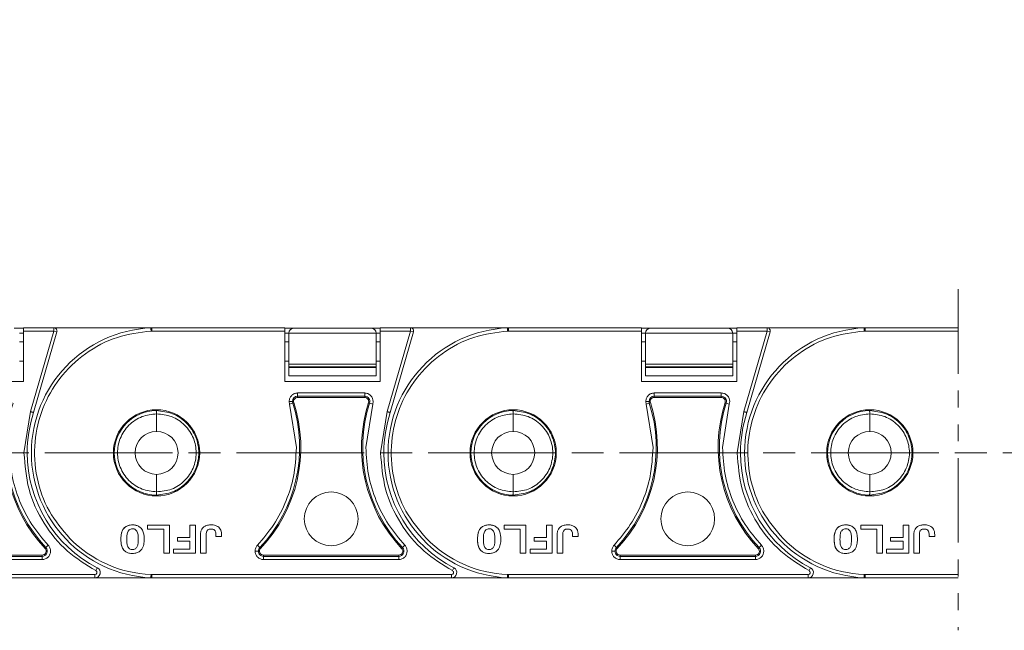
# Model space of a CAD drawing. Header units: millimetres. Extents: x 2934 to 3561, y -490 to -50.
# Tile 13 of 29: x 3228 to 3320, y -281 to -223. Entities that reach past the tile are written whole.
import ezdxf

# ---------------------------------------------------------------- set-up
doc = ezdxf.new("R2010")
doc.units = ezdxf.units.MM
for name, pattern in [('ACAD_ISO08W100', [36, 24, -3, 6, -3]), ('CENTER', [0.6, 0.375, -0.075, 0.075, -0.075]), ('PHANTOM2', [31.75, 15.875, -3.175, 3.175, -3.175, 3.175, -3.175])]:
    doc.linetypes.add(name, pattern=pattern)
doc.layers.add('中心线', color=1, linetype='CENTER', lineweight=25)
doc.styles.get("Standard").update_dxf_attribs({"font": '仿宋_GB2312.ttf', "width": 0.8})
doc.dimstyles.new('副本 ISO-25.1', dxfattribs={"dimtxt": 6, "dimasz": 5, "dimexe": 3.5, "dimexo": 0.625, "dimgap": 1.5, "dimtad": 1, "dimdsep": 46, "dimtxsty": 'Standard', "dimcen": 2.5, "dimadec": 0, "dimazin": 0, "dimtfac": 1, "dimtmove": 0, "dimatfit": 3, "dimfxl": 0, "dimarcsym": 0})

# ---------------------------------------------------------------- blocks, each defined once
blk = doc.blocks.new('*D361')
at = {"color": 0, "lineweight": -2}
for p, q in [((3266.711, -196.874), (3533.809, -196.874)), ((3530.309, -201.874), (3530.309, -270.698)), ((3493.058, -275.698), (3533.809, -275.698))]:
    blk.add_line(p, q, dxfattribs=at)
at = {"color": 0, "lineweight": 9}
for points in [[(3529.476, -201.874), (3531.142, -201.874), (3530.309, -196.874)], [(3529.476, -270.698), (3531.142, -270.698), (3530.309, -275.698)]]:
    blk.add_solid(points, dxfattribs=at)
at = {"layer": 'Defpoints', "color": 0, "lineweight": 9}
for p in [(3266.086, -196.874), (3492.433, -275.698), (3530.309, -275.698)]:
    blk.add_point(p, dxfattribs=at)
at = {"color": 0, "lineweight": 9, "insert": (3525.809, -236.286), "char_height": 6, "attachment_point": 5, "rotation": 90}
blk.add_mtext('2R+23.5', dxfattribs=at)

msp = doc.modelspace()

# ---------------------------------------------------------------- linework, layer by layer
at = {"color": 3, "linetype": 'PHANTOM2', "lineweight": 9, "ltscale": 0.5}
msp.add_line((3315.793, -248.663), (3315.793, -280.715), dxfattribs=at)
at = {"color": 7, "linetype": 'Continuous', "lineweight": 15}
for p, q in [((3227.987, -252.304), (3227.116, -252.304)), ((3230.838, -252.286), (3227.987, -252.286)), ((3227.987, -252.286), (3227.987, -252.589)), ((3230.838, -252.589), (3230.838, -252.286)), ((3240.042, -252.286), (3230.838, -252.286)), ((3239.957, -252.289), (3240.042, -252.286)), ((3252.546, -252.286), (3240.042, -252.286)), ((3240.045, -252.589), (3240.045, -252.307)), ((3252.546, -252.589), (3252.546, -252.286)), ((3253.416, -252.304), (3252.546, -252.304)), ((3260.616, -252.304), (3253.416, -252.304)), ((3261.487, -252.304), (3260.616, -252.304)), ((3264.338, -252.286), (3261.487, -252.286)), ((3261.487, -252.286), (3261.487, -252.589)), ((3264.338, -252.589), (3264.338, -252.286)), ((3273.542, -252.286), (3264.338, -252.286)), ((3273.457, -252.289), (3273.542, -252.286)), ((3286.046, -252.286), (3273.542, -252.286)), ((3273.545, -252.589), (3273.545, -252.307)), ((3286.046, -252.589), (3286.046, -252.286)), ((3286.916, -252.304), (3286.046, -252.304)), ((3294.116, -252.304), (3286.916, -252.304)), ((3294.987, -252.304), (3294.116, -252.304)), ((3297.838, -252.286), (3294.987, -252.286)), ((3294.987, -252.286), (3294.987, -252.589)), ((3297.838, -252.589), (3297.838, -252.286)), ((3307.042, -252.286), (3297.838, -252.286)), ((3306.957, -252.289), (3307.042, -252.286)), ((3315.793, -252.286), (3307.042, -252.286)), ((3307.045, -252.589), (3307.045, -252.307)), ((3227.616, -252.804), (3227.987, -252.804)), ((3227.987, -252.589), (3227.987, -257.337)), ((3230.838, -252.589), (3227.987, -252.589)), ((3228.653, -260.159), (3230.838, -252.589)), ((3228.943, -260.248), (3231.129, -252.673)), ((3231.129, -252.673), (3230.838, -252.589)), ((3240.045, -252.589), (3239.971, -252.589)), ((3252.546, -252.589), (3240.045, -252.589)), ((3252.546, -257.337), (3252.546, -252.589)), ((3252.546, -252.804), (3252.916, -252.804)), ((3252.916, -252.804), (3261.116, -252.804)), ((3252.916, -255.692), (3252.916, -252.804)), ((3261.116, -252.804), (3261.116, -255.692)), ((3261.116, -252.804), (3261.487, -252.804)), ((3261.487, -252.589), (3261.487, -257.337)), ((3264.338, -252.589), (3261.487, -252.589)), ((3262.153, -260.159), (3264.338, -252.589)), ((3262.443, -260.248), (3264.629, -252.673)), ((3264.629, -252.673), (3264.338, -252.589)), ((3273.545, -252.589), (3273.471, -252.589)), ((3286.046, -252.589), (3273.545, -252.589)), ((3286.046, -257.337), (3286.046, -252.589)), ((3286.046, -252.804), (3286.416, -252.804)), ((3286.416, -252.804), (3294.616, -252.804)), ((3286.416, -255.692), (3286.416, -252.804)), ((3294.616, -252.804), (3294.616, -255.692)), ((3294.616, -252.804), (3294.987, -252.804)), ((3294.987, -252.589), (3294.987, -257.337)), ((3297.838, -252.589), (3294.987, -252.589)), ((3295.653, -260.159), (3297.838, -252.589)), ((3295.943, -260.248), (3298.129, -252.673)), ((3298.129, -252.673), (3297.838, -252.589)), ((3307.045, -252.589), (3306.971, -252.589)), ((3315.793, -252.589), (3307.045, -252.589)), ((3227.987, -253.599), (3227.616, -253.599)), ((3252.916, -253.599), (3252.546, -253.599)), ((3261.487, -253.599), (3261.116, -253.599)), ((3286.416, -253.599), (3286.046, -253.599)), ((3294.987, -253.599), (3294.616, -253.599)), ((3227.616, -255.418), (3227.987, -255.418)), ((3252.546, -255.418), (3252.916, -255.418)), ((3261.116, -255.692), (3252.916, -255.692)), ((3252.916, -255.692), (3252.916, -255.942)), ((3252.916, -255.942), (3261.116, -255.942)), ((3252.916, -256.005), (3252.916, -255.942)), ((3261.116, -256.005), (3252.916, -256.005)), ((3252.916, -256.005), (3252.916, -256.804)), ((3261.116, -255.418), (3261.487, -255.418)), ((3261.116, -255.692), (3261.116, -255.942)), ((3261.116, -255.942), (3261.116, -256.005)), ((3261.116, -256.804), (3261.116, -256.005)), ((3286.046, -255.418), (3286.416, -255.418)), ((3294.616, -255.692), (3286.416, -255.692)), ((3286.416, -255.692), (3286.416, -255.942)), ((3286.416, -255.942), (3294.616, -255.942)), ((3286.416, -256.005), (3286.416, -255.942)), ((3294.616, -256.005), (3286.416, -256.005)), ((3286.416, -256.005), (3286.416, -256.804)), ((3294.616, -255.418), (3294.987, -255.418)), ((3294.616, -255.692), (3294.616, -255.942)), ((3294.616, -255.942), (3294.616, -256.005)), ((3294.616, -256.804), (3294.616, -256.005)), ((3252.916, -256.804), (3261.116, -256.804)), ((3286.416, -256.804), (3294.616, -256.804)), ((3227.987, -257.337), (3219.046, -257.337)), ((3261.487, -257.337), (3252.546, -257.337)), ((3294.987, -257.337), (3286.046, -257.337)), ((3253.742, -258.411), (3260.04, -258.411)), ((3253.742, -258.411), (3253.742, -258.714)), ((3253.742, -258.714), (3260.04, -258.714)), ((3253.742, -258.714), (3253.742, -258.826)), ((3253.742, -258.826), (3260.04, -258.826)), ((3260.04, -258.411), (3260.04, -258.714)), ((3260.04, -258.826), (3260.04, -258.714)), ((3287.242, -258.411), (3293.54, -258.411)), ((3287.242, -258.411), (3287.242, -258.714)), ((3287.242, -258.714), (3293.54, -258.714)), ((3287.242, -258.714), (3287.242, -258.826)), ((3287.242, -258.826), (3293.54, -258.826)), ((3293.54, -258.411), (3293.54, -258.714)), ((3293.54, -258.826), (3293.54, -258.714)), ((3252.987, -259.446), (3252.949, -259.204)), ((3253.276, -259.354), (3252.987, -259.446)), ((3253.627, -263.533), (3252.987, -259.446)), ((3253.382, -259.32), (3253.276, -259.354)), ((3260.795, -259.446), (3260.156, -263.533)), ((3260.507, -259.354), (3260.4, -259.32)), ((3260.795, -259.446), (3260.507, -259.354)), ((3260.833, -259.204), (3260.795, -259.446)), ((3286.487, -259.446), (3286.449, -259.204)), ((3286.776, -259.354), (3286.487, -259.446)), ((3287.127, -263.533), (3286.487, -259.446)), ((3286.882, -259.32), (3286.776, -259.354)), ((3294.295, -259.446), (3293.656, -263.533)), ((3294.007, -259.354), (3293.9, -259.32)), ((3294.295, -259.446), (3294.007, -259.354)), ((3294.333, -259.204), (3294.295, -259.446)), ((3228.034, -264.036), (3228.653, -260.159)), ((3240.489, -260.069), (3240.457, -260.069)), ((3240.489, -262.015), (3240.489, -260.372)), ((3261.534, -264.036), (3262.153, -260.159)), ((3273.989, -260.069), (3273.957, -260.069)), ((3273.989, -262.015), (3273.989, -260.372)), ((3295.034, -264.036), (3295.653, -260.159)), ((3307.489, -260.069), (3307.457, -260.069)), ((3307.489, -262.015), (3307.489, -260.372)), ((3240.489, -267.699), (3240.489, -266.056)), ((3273.989, -267.699), (3273.989, -266.056)), ((3307.489, -267.699), (3307.489, -266.056)), ((3240.457, -268.002), (3240.489, -268.002)), ((3273.957, -268.002), (3273.989, -268.002)), ((3307.457, -268.002), (3307.489, -268.002)), ((3239.635, -270.835), (3239.635, -271.196)), ((3241.69, -270.835), (3239.635, -270.835)), ((3241.69, -273.462), (3241.69, -270.835)), ((3244.148, -270.835), (3243.616, -270.835)), ((3243.616, -270.835), (3243.616, -271.983)), ((3244.148, -273.462), (3244.148, -270.835)), ((3273.135, -270.835), (3273.135, -271.196)), ((3275.19, -270.835), (3273.135, -270.835)), ((3275.19, -273.462), (3275.19, -270.835)), ((3277.648, -270.835), (3277.116, -270.835)), ((3277.116, -270.835), (3277.116, -271.983)), ((3277.648, -273.462), (3277.648, -270.835)), ((3306.635, -270.835), (3306.635, -271.196)), ((3308.69, -270.835), (3306.635, -270.835)), ((3308.69, -273.462), (3308.69, -270.835)), ((3311.148, -270.835), (3310.616, -270.835)), ((3310.616, -270.835), (3310.616, -271.983)), ((3311.148, -273.462), (3311.148, -270.835)), ((3239.635, -271.196), (3241.158, -271.196)), ((3241.158, -271.196), (3241.158, -273.462)), ((3246.055, -271.897), (3246.587, -271.897)), ((3273.135, -271.196), (3274.658, -271.196)), ((3274.658, -271.196), (3274.658, -273.462)), ((3279.555, -271.897), (3280.087, -271.897)), ((3306.635, -271.196), (3308.158, -271.196)), ((3308.158, -271.196), (3308.158, -273.462)), ((3313.055, -271.897), (3313.587, -271.897)), ((3230.315, -272.727), (3230.096, -272.935)), ((3242.45, -272.344), (3242.45, -271.983)), ((3243.616, -271.983), (3242.45, -271.983)), ((3243.616, -272.344), (3242.45, -272.344)), ((3243.616, -273.101), (3243.616, -272.344)), ((3249.967, -272.727), (3250.187, -272.935)), ((3263.815, -272.727), (3263.596, -272.935)), ((3275.95, -272.344), (3275.95, -271.983)), ((3277.116, -271.983), (3275.95, -271.983)), ((3277.116, -272.344), (3275.95, -272.344)), ((3277.116, -273.101), (3277.116, -272.344)), ((3283.467, -272.727), (3283.687, -272.935)), ((3297.315, -272.727), (3297.096, -272.935)), ((3310.616, -271.983), (3309.45, -271.983)), ((3309.45, -272.344), (3309.45, -271.983)), ((3310.616, -272.344), (3309.45, -272.344)), ((3310.616, -273.101), (3310.616, -272.344)), ((3229.739, -273.65), (3217.043, -273.65)), ((3229.739, -273.762), (3217.043, -273.762)), ((3229.739, -273.762), (3229.739, -273.65)), ((3229.739, -274.065), (3229.739, -273.762)), ((3230.014, -273.012), (3230.096, -272.935)), ((3241.158, -273.462), (3241.69, -273.462)), ((3242.074, -273.462), (3242.074, -273.101)), ((3242.074, -273.101), (3243.616, -273.101)), ((3242.074, -273.462), (3244.148, -273.462)), ((3244.626, -273.462), (3245.157, -273.462)), ((3250.187, -272.935), (3250.268, -273.012)), ((3250.543, -273.65), (3250.543, -273.762)), ((3263.239, -273.65), (3250.543, -273.65)), ((3250.543, -274.065), (3250.543, -273.762)), ((3263.239, -273.762), (3250.543, -273.762)), ((3263.239, -273.762), (3263.239, -273.65)), ((3263.239, -274.065), (3263.239, -273.762)), ((3263.514, -273.012), (3263.596, -272.935)), ((3274.658, -273.462), (3275.19, -273.462)), ((3275.574, -273.462), (3275.574, -273.101)), ((3275.574, -273.101), (3277.116, -273.101)), ((3275.574, -273.462), (3277.648, -273.462)), ((3278.126, -273.462), (3278.657, -273.462)), ((3283.687, -272.935), (3283.768, -273.012)), ((3284.043, -273.65), (3284.043, -273.762)), ((3296.739, -273.65), (3284.043, -273.65)), ((3284.043, -274.065), (3284.043, -273.762)), ((3296.739, -273.762), (3284.043, -273.762)), ((3296.739, -273.762), (3296.739, -273.65)), ((3296.739, -274.065), (3296.739, -273.762)), ((3297.014, -273.012), (3297.096, -272.935)), ((3308.158, -273.462), (3308.69, -273.462)), ((3309.074, -273.462), (3309.074, -273.101)), ((3309.074, -273.101), (3310.616, -273.101)), ((3309.074, -273.462), (3311.148, -273.462)), ((3311.626, -273.462), (3312.157, -273.462)), ((3229.739, -274.065), (3217.043, -274.065)), ((3263.239, -274.065), (3250.543, -274.065)), ((3296.739, -274.065), (3284.043, -274.065)), ((3234.692, -275.482), (3206.545, -275.482)), ((3234.692, -275.785), (3234.692, -275.482)), ((3234.922, -274.837), (3234.783, -275.106)), ((3240.045, -275.482), (3239.971, -275.482)), ((3240.045, -275.482), (3240.045, -275.764)), ((3268.192, -275.482), (3240.045, -275.482)), ((3268.192, -275.785), (3268.192, -275.482)), ((3268.422, -274.837), (3268.283, -275.106)), ((3273.545, -275.482), (3273.471, -275.482)), ((3273.545, -275.482), (3273.545, -275.764)), ((3301.692, -275.482), (3273.545, -275.482)), ((3301.692, -275.785), (3301.692, -275.482)), ((3301.922, -274.837), (3301.783, -275.106)), ((3307.045, -275.482), (3306.971, -275.482)), ((3307.045, -275.482), (3307.045, -275.764)), ((3315.793, -275.482), (3307.045, -275.482)), ((3206.55, -275.785), (3234.692, -275.785)), ((3234.692, -275.785), (3240.05, -275.785)), ((3240.033, -275.785), (3239.957, -275.782)), ((3240.045, -275.764), (3240.05, -275.785)), ((3240.05, -275.785), (3268.192, -275.785)), ((3268.192, -275.785), (3273.55, -275.785)), ((3273.533, -275.785), (3273.457, -275.782)), ((3273.545, -275.764), (3273.55, -275.785)), ((3273.55, -275.785), (3301.692, -275.785)), ((3301.692, -275.785), (3307.05, -275.785)), ((3307.033, -275.785), (3306.957, -275.782)), ((3307.045, -275.764), (3307.05, -275.785)), ((3307.05, -275.785), (3315.793, -275.785))]:
    msp.add_line(p, q, dxfattribs=at)
for centre, radius in [((3240.489, -264.036), 4.05), ((3273.989, -264.036), 4.05), ((3307.489, -264.036), 4.05), ((3256.891, -270.241), 2.526), ((3290.391, -270.241), 2.526)]:
    msp.add_circle(centre, radius, dxfattribs=at)
for centre, radius, start, end in [((3240.489, -264.036), 11.758, 92.59128, 267.40872), ((3230.838, -252.589), 0.303, 343.89727, 90), ((3253.416, -252.804), 0.5, 90, 180), ((3260.616, -252.804), 0.5, 0, 90), ((3273.989, -264.036), 11.758, 92.59128, 267.40872), ((3264.338, -252.589), 0.303, 343.89727, 90), ((3286.916, -252.804), 0.5, 90, 180), ((3294.116, -252.804), 0.5, 0, 90), ((3307.489, -264.036), 11.758, 92.59128, 267.40872), ((3297.838, -252.589), 0.303, 343.89727, 90), ((3253.742, -259.204), 0.49, 90, 179.99999), ((3253.742, -259.204), 0.378, 90, 197.78298), ((3260.04, -259.204), 0.49, 342.21702, 90), ((3260.04, -259.204), 0.378, 342.21702, 90), ((3287.242, -259.204), 0.49, 90, 179.99999), ((3287.242, -259.204), 0.378, 90, 197.78298), ((3293.54, -259.204), 0.49, 342.21702, 90), ((3293.54, -259.204), 0.378, 342.21702, 90), ((3240.035, -263.533), 13.794, 162.21702, 223.40902), ((3240.035, -263.533), 13.682, 162.21702, 223.40902), ((3240.247, -263.533), 13.682, 316.59098, 17.78298), ((3240.247, -263.533), 13.794, 316.59098, 17.78298), ((3253.742, -259.204), 0.49, 179.99999, 197.78298), ((3273.535, -263.533), 13.794, 162.21702, 223.40902), ((3273.535, -263.533), 13.682, 162.21702, 223.40902), ((3273.747, -263.533), 13.682, 316.59098, 17.78298), ((3273.747, -263.533), 13.794, 316.59098, 17.78298), ((3287.242, -259.204), 0.49, 179.99999, 197.78298), ((3307.035, -263.533), 13.794, 162.21702, 223.40902), ((3307.035, -263.533), 13.682, 162.21702, 223.40902), ((3240.489, -264.036), 12.152, 161.83764, 180), ((3240.489, -264.036), 3.967, 90.45642, 269.54358), ((3273.989, -264.036), 12.152, 161.83764, 180), ((3273.989, -264.036), 3.967, 90.45642, 269.54358), ((3307.489, -264.036), 12.152, 161.83764, 180), ((3307.489, -264.036), 3.967, 90.45642, 269.54358), ((3240.489, -264.036), 2.021, 90, 270), ((3240.489, -264.036), 2.021, 270, 90), ((3273.989, -264.036), 2.021, 90, 270), ((3273.989, -264.036), 2.021, 270, 90), ((3307.489, -264.036), 2.021, 90, 270), ((3307.489, -264.036), 2.021, 270, 90), ((3240.489, -264.036), 12.152, 180, 242.73396), ((3273.989, -264.036), 12.152, 180, 242.73396), ((3307.489, -264.036), 12.152, 180, 242.73396), ((3240.489, -264.036), 11.458, 224.65735, 267.40885), ((3273.989, -264.036), 11.458, 224.65735, 267.40885), ((3307.489, -264.036), 11.458, 224.65735, 267.40885), ((3229.739, -273.272), 0.49, 270, 43.40902), ((3229.739, -273.272), 0.378, 270, 43.40902), ((3250.543, -273.272), 0.49, 136.59098, 179.99995), ((3250.543, -273.272), 0.49, 179.99995, 270), ((3250.543, -273.272), 0.378, 136.59098, 270), ((3263.239, -273.272), 0.49, 270, 43.40902), ((3263.239, -273.272), 0.378, 270, 43.40902), ((3284.043, -273.272), 0.49, 136.59098, 179.99995), ((3284.043, -273.272), 0.49, 179.99995, 270), ((3284.043, -273.272), 0.378, 136.59098, 270), ((3296.739, -273.272), 0.49, 270, 43.40902), ((3296.739, -273.272), 0.378, 270, 43.40902), ((3234.692, -275.283), 0.502, 270, 62.73396), ((3234.692, -275.283), 0.199, 270, 62.73396), ((3268.192, -275.283), 0.502, 270, 62.73396), ((3268.192, -275.283), 0.199, 270, 62.73396), ((3301.692, -275.283), 0.502, 270, 62.73396), ((3301.692, -275.283), 0.199, 270, 62.73396), ((3240.006, -275.758), 0.039, 318.95346, 351.9603), ((3273.506, -275.758), 0.039, 318.95346, 351.9603), ((3307.006, -275.758), 0.039, 318.95346, 351.9603)]:
    msp.add_arc(centre, radius, start, end, dxfattribs=at)
for points in [[(3239.971, -252.589), (3239.969, -252.55), (3239.965, -252.471), (3239.961, -252.372), (3239.958, -252.303), (3239.957, -252.294), (3239.957, -252.289)], [(3273.471, -252.589), (3273.469, -252.55), (3273.465, -252.471), (3273.461, -252.372), (3273.458, -252.303), (3273.457, -252.294), (3273.457, -252.289)], [(3306.971, -252.589), (3306.969, -252.55), (3306.965, -252.471), (3306.961, -252.372), (3306.958, -252.303), (3306.957, -252.294), (3306.957, -252.289)], [(3230.315, -272.727), (3230.378, -272.807), (3230.502, -272.968), (3230.522, -273.171), (3230.532, -273.272)], [(3263.815, -272.727), (3263.878, -272.807), (3264.002, -272.968), (3264.022, -273.171), (3264.032, -273.272)], [(3297.315, -272.727), (3297.378, -272.807), (3297.502, -272.968), (3297.522, -273.171), (3297.532, -273.272)]]:
    msp.add_open_spline(points, degree=3, dxfattribs=at)
for points, knots in [([(3240.045, -252.307), (3240.042, -252.318), (3240.037, -252.336), (3240.024, -252.384), (3240.009, -252.443), (3239.989, -252.517), (3239.977, -252.565), (3239.971, -252.589)], [0, 0, 0, 0, 0.2009574, 0.3493582, 0.5907169, 0.8011555, 1, 1, 1, 1]), ([(3240.042, -252.286), (3240.041, -252.286), (3240.039, -252.288), (3240.042, -252.3), (3240.045, -252.307)], [0, 0, 0, 0, 0.4175448, 1, 1, 1, 1]), ([(3273.545, -252.307), (3273.542, -252.318), (3273.537, -252.336), (3273.524, -252.384), (3273.509, -252.443), (3273.489, -252.517), (3273.477, -252.565), (3273.471, -252.589)], [0, 0, 0, 0, 0.2009574, 0.3493582, 0.5907169, 0.8011555, 1, 1, 1, 1]), ([(3273.542, -252.286), (3273.541, -252.286), (3273.539, -252.288), (3273.542, -252.3), (3273.545, -252.307)], [0, 0, 0, 0, 0.417545, 1, 1, 1, 1]), ([(3307.045, -252.307), (3307.042, -252.318), (3307.037, -252.336), (3307.024, -252.384), (3307.009, -252.443), (3306.989, -252.517), (3306.977, -252.565), (3306.971, -252.589)], [0, 0, 0, 0, 0.2009574, 0.3493582, 0.5907169, 0.8011555, 1, 1, 1, 1]), ([(3307.042, -252.286), (3307.041, -252.286), (3307.039, -252.288), (3307.042, -252.3), (3307.045, -252.307)], [0, 0, 0, 0, 0.417545, 1, 1, 1, 1]), ([(3239.971, -252.589), (3238.899, -252.726), (3236.709, -253.006), (3233.721, -254.596), (3231.304, -256.918), (3229.677, -259.804), (3228.913, -263.027), (3229.111, -266.373), (3230.226, -269.569), (3231.644, -271.261), (3232.338, -272.089)], [0, 0, 0, 0, 0.122369, 0.25, 0.377631, 0.5, 0.622369, 0.75, 0.877631, 1, 1, 1, 1]), ([(3273.471, -252.589), (3272.399, -252.726), (3270.209, -253.006), (3267.221, -254.596), (3264.804, -256.918), (3263.177, -259.804), (3262.413, -263.027), (3262.611, -266.373), (3263.726, -269.569), (3265.144, -271.261), (3265.838, -272.089)], [0, 0, 0, 0, 0.122369, 0.25, 0.377631, 0.5, 0.622369, 0.75, 0.877631, 1, 1, 1, 1]), ([(3306.971, -252.589), (3305.899, -252.726), (3303.709, -253.006), (3300.721, -254.596), (3298.304, -256.918), (3296.677, -259.804), (3295.913, -263.027), (3296.111, -266.373), (3297.226, -269.569), (3298.644, -271.261), (3299.338, -272.089)], [0, 0, 0, 0, 0.122369, 0.25, 0.377631, 0.5, 0.622369, 0.75, 0.877631, 1, 1, 1, 1]), ([(3252.949, -259.204), (3252.961, -259.1), (3252.985, -258.892), (3253.169, -258.63), (3253.431, -258.447), (3253.639, -258.423), (3253.742, -258.411)], [0, 0, 0, 0, 0.250177, 0.500521, 0.750628, 1, 1, 1, 1]), ([(3260.04, -258.411), (3260.144, -258.423), (3260.346, -258.446), (3260.57, -258.599), (3260.709, -258.766), (3260.808, -258.958), (3260.824, -259.111), (3260.833, -259.204)], [0, 0, 0, 0, 0.2494712, 0.4859232, 0.6313242, 0.7763613, 1, 1, 1, 1]), ([(3286.449, -259.204), (3286.461, -259.1), (3286.485, -258.892), (3286.669, -258.63), (3286.931, -258.447), (3287.139, -258.423), (3287.242, -258.411)], [0, 0, 0, 0, 0.250177, 0.500521, 0.750628, 1, 1, 1, 1]), ([(3293.54, -258.411), (3293.644, -258.423), (3293.846, -258.446), (3294.07, -258.599), (3294.209, -258.766), (3294.308, -258.958), (3294.324, -259.111), (3294.333, -259.204)], [0, 0, 0, 0, 0.249471, 0.485923, 0.631324, 0.776361, 1, 1, 1, 1]), ([(3252.949, -259.204), (3252.991, -259.204), (3253.077, -259.204), (3253.177, -259.204), (3253.238, -259.204), (3253.247, -259.204), (3253.252, -259.204)], [0, 0, 0, 0, 0.2708965, 0.5622441, 0.789076, 1, 1, 1, 1]), ([(3286.449, -259.204), (3286.491, -259.204), (3286.577, -259.204), (3286.677, -259.204), (3286.738, -259.204), (3286.747, -259.204), (3286.752, -259.204)], [0, 0, 0, 0, 0.270897, 0.562244, 0.789076, 1, 1, 1, 1]), ([(3228.943, -260.248), (3228.94, -260.247), (3228.934, -260.245), (3228.891, -260.232), (3228.838, -260.216), (3228.785, -260.199), (3228.722, -260.18), (3228.676, -260.166), (3228.653, -260.159)], [0, 0, 0, 0, 0.1972311, 0.4291582, 0.558746, 0.6970864, 0.8441733, 1, 1, 1, 1]), ([(3240.489, -267.699), (3240.026, -267.65), (3239.316, -267.574), (3238.461, -267.115), (3237.876, -266.641), (3237.401, -266.054), (3236.96, -265.202), (3236.737, -264.036), (3236.96, -262.869), (3237.401, -262.017), (3237.876, -261.43), (3238.461, -260.956), (3239.316, -260.497), (3240.026, -260.421), (3240.489, -260.372)], [0, 0, 0, 0, 0.120094, 0.184653, 0.250509, 0.316292, 0.380636, 0.5, 0.619364, 0.683708, 0.749491, 0.815347, 0.879906, 1, 1, 1, 1]), ([(3240.489, -260.372), (3240.488, -260.34), (3240.487, -260.285), (3240.483, -260.213), (3240.479, -260.161), (3240.474, -260.118), (3240.468, -260.087), (3240.462, -260.071), (3240.458, -260.069), (3240.457, -260.069)], [0, 0, 0, 0, 0.204049, 0.340626, 0.499474, 0.615725, 0.75984, 0.920238, 1, 1, 1, 1]), ([(3240.489, -260.069), (3241.004, -260.127), (3242.034, -260.243), (3243.146, -261.012), (3243.816, -261.827), (3244.304, -262.753), (3244.555, -264.037), (3244.303, -265.321), (3243.815, -266.246), (3243.145, -267.06), (3242.032, -267.828), (3241.003, -267.944), (3240.489, -268.002)], [0, 0, 0, 0, 0.1248954, 0.2497679, 0.3152645, 0.3788719, 0.5000873, 0.6212912, 0.6849015, 0.7504066, 0.8752795, 1, 1, 1, 1]), ([(3240.489, -260.372), (3240.97, -260.42), (3241.936, -260.515), (3242.995, -261.233), (3243.623, -262), (3244.072, -262.861), (3244.258, -263.818), (3244.16, -264.771), (3243.874, -265.696), (3243.179, -266.715), (3241.942, -267.555), (3240.97, -267.651), (3240.489, -267.699)], [0, 0, 0, 0, 0.1251884, 0.2508559, 0.3196134, 0.3808382, 0.5000198, 0.5631423, 0.6256744, 0.7473514, 0.8750248, 1, 1, 1, 1]), ([(3262.443, -260.248), (3262.44, -260.247), (3262.434, -260.245), (3262.391, -260.232), (3262.338, -260.216), (3262.285, -260.199), (3262.222, -260.18), (3262.176, -260.166), (3262.153, -260.159)], [0, 0, 0, 0, 0.197231, 0.429158, 0.558746, 0.697086, 0.844173, 1, 1, 1, 1]), ([(3273.989, -267.699), (3273.526, -267.65), (3272.816, -267.574), (3271.961, -267.115), (3271.376, -266.641), (3270.901, -266.054), (3270.46, -265.202), (3270.237, -264.036), (3270.46, -262.869), (3270.901, -262.017), (3271.376, -261.43), (3271.961, -260.956), (3272.816, -260.497), (3273.526, -260.421), (3273.989, -260.372)], [0, 0, 0, 0, 0.120094, 0.184653, 0.250509, 0.316292, 0.380636, 0.5, 0.619364, 0.683708, 0.749491, 0.815347, 0.879906, 1, 1, 1, 1]), ([(3273.989, -260.372), (3273.988, -260.34), (3273.987, -260.285), (3273.983, -260.213), (3273.979, -260.161), (3273.974, -260.118), (3273.968, -260.087), (3273.962, -260.071), (3273.958, -260.069), (3273.957, -260.069)], [0, 0, 0, 0, 0.204049, 0.340626, 0.499474, 0.615725, 0.75984, 0.920238, 1, 1, 1, 1]), ([(3273.989, -260.069), (3274.504, -260.127), (3275.534, -260.243), (3276.646, -261.012), (3277.316, -261.827), (3277.804, -262.753), (3278.055, -264.037), (3277.803, -265.321), (3277.315, -266.246), (3276.645, -267.06), (3275.532, -267.828), (3274.503, -267.944), (3273.989, -268.002)], [0, 0, 0, 0, 0.124895, 0.249768, 0.315264, 0.378872, 0.500087, 0.621291, 0.684901, 0.750407, 0.875279, 1, 1, 1, 1]), ([(3273.989, -260.372), (3274.47, -260.42), (3275.436, -260.515), (3276.495, -261.233), (3277.123, -262), (3277.572, -262.861), (3277.758, -263.818), (3277.66, -264.771), (3277.374, -265.696), (3276.679, -266.715), (3275.442, -267.555), (3274.47, -267.651), (3273.989, -267.699)], [0, 0, 0, 0, 0.125188, 0.250856, 0.319613, 0.380838, 0.50002, 0.563142, 0.625674, 0.747351, 0.875025, 1, 1, 1, 1]), ([(3295.943, -260.248), (3295.94, -260.247), (3295.934, -260.245), (3295.891, -260.232), (3295.838, -260.216), (3295.785, -260.199), (3295.722, -260.18), (3295.676, -260.166), (3295.653, -260.159)], [0, 0, 0, 0, 0.197231, 0.429158, 0.558746, 0.697086, 0.844173, 1, 1, 1, 1]), ([(3307.489, -267.699), (3307.026, -267.65), (3306.316, -267.574), (3305.461, -267.115), (3304.876, -266.641), (3304.401, -266.054), (3303.96, -265.202), (3303.737, -264.036), (3303.96, -262.869), (3304.401, -262.017), (3304.876, -261.43), (3305.461, -260.956), (3306.316, -260.497), (3307.026, -260.421), (3307.489, -260.372)], [0, 0, 0, 0, 0.120094, 0.184653, 0.250509, 0.316292, 0.380636, 0.5, 0.619364, 0.683708, 0.749491, 0.815347, 0.879906, 1, 1, 1, 1]), ([(3307.489, -260.372), (3307.488, -260.34), (3307.487, -260.285), (3307.483, -260.213), (3307.479, -260.161), (3307.474, -260.118), (3307.468, -260.087), (3307.462, -260.071), (3307.458, -260.069), (3307.457, -260.069)], [0, 0, 0, 0, 0.204049, 0.340626, 0.499474, 0.615725, 0.75984, 0.920238, 1, 1, 1, 1]), ([(3307.489, -260.069), (3308.004, -260.127), (3309.034, -260.243), (3310.146, -261.012), (3310.816, -261.827), (3311.304, -262.753), (3311.555, -264.037), (3311.303, -265.321), (3310.815, -266.246), (3310.145, -267.06), (3309.032, -267.828), (3308.003, -267.944), (3307.489, -268.002)], [0, 0, 0, 0, 0.124895, 0.249768, 0.315264, 0.378872, 0.500087, 0.621291, 0.684901, 0.750407, 0.875279, 1, 1, 1, 1]), ([(3307.489, -260.372), (3307.97, -260.42), (3308.936, -260.515), (3309.995, -261.233), (3310.623, -262), (3311.072, -262.861), (3311.258, -263.818), (3311.16, -264.771), (3310.874, -265.696), (3310.179, -266.715), (3308.942, -267.555), (3307.97, -267.651), (3307.489, -267.699)], [0, 0, 0, 0, 0.125188, 0.250856, 0.319613, 0.380838, 0.50002, 0.563142, 0.625674, 0.747351, 0.875025, 1, 1, 1, 1]), ([(3226.656, -263.533), (3226.703, -264.387), (3226.797, -266.098), (3227.556, -268.551), (3228.696, -270.821), (3229.778, -272.095), (3230.315, -272.727)], [0, 0, 0, 0, 0.252852, 0.506156, 0.754853, 1, 1, 1, 1]), ([(3249.967, -272.727), (3250.502, -272.097), (3251.591, -270.817), (3252.7, -268.602), (3253.473, -266.154), (3253.573, -264.452), (3253.627, -263.533)], [0, 0, 0, 0, 0.244254, 0.496621, 0.728157, 1, 1, 1, 1]), ([(3260.156, -263.533), (3260.203, -264.387), (3260.297, -266.098), (3261.056, -268.551), (3262.196, -270.821), (3263.278, -272.095), (3263.815, -272.727)], [0, 0, 0, 0, 0.252852, 0.506156, 0.754853, 1, 1, 1, 1]), ([(3283.467, -272.727), (3284.002, -272.097), (3285.091, -270.817), (3286.2, -268.602), (3286.973, -266.154), (3287.073, -264.452), (3287.127, -263.533)], [0, 0, 0, 0, 0.244254, 0.496621, 0.728157, 1, 1, 1, 1]), ([(3293.656, -263.533), (3293.703, -264.387), (3293.797, -266.098), (3294.556, -268.551), (3295.696, -270.821), (3296.778, -272.095), (3297.315, -272.727)], [0, 0, 0, 0, 0.252852, 0.506156, 0.754853, 1, 1, 1, 1]), ([(3234.783, -275.106), (3233.859, -274.538), (3231.96, -273.371), (3229.798, -270.699), (3228.313, -267.514), (3228.127, -265.19), (3228.034, -264.036)], [0, 0, 0, 0, 0.237855, 0.488911, 0.746343, 1, 1, 1, 1]), ([(3228.034, -264.036), (3228.077, -264.036), (3228.166, -264.036), (3228.268, -264.036), (3228.327, -264.036), (3228.334, -264.036), (3228.337, -264.036)], [0, 0, 0, 0, 0.270259, 0.562427, 0.789735, 1, 1, 1, 1]), ([(3268.283, -275.106), (3267.359, -274.538), (3265.46, -273.371), (3263.298, -270.699), (3261.813, -267.514), (3261.627, -265.19), (3261.534, -264.036)], [0, 0, 0, 0, 0.237855, 0.488911, 0.746343, 1, 1, 1, 1]), ([(3261.534, -264.036), (3261.577, -264.036), (3261.666, -264.036), (3261.768, -264.036), (3261.827, -264.036), (3261.834, -264.036), (3261.837, -264.036)], [0, 0, 0, 0, 0.2702587, 0.562427, 0.7897353, 1, 1, 1, 1]), ([(3301.783, -275.106), (3300.859, -274.538), (3298.96, -273.371), (3296.798, -270.699), (3295.313, -267.514), (3295.127, -265.19), (3295.034, -264.036)], [0, 0, 0, 0, 0.237855, 0.488911, 0.746343, 1, 1, 1, 1]), ([(3295.034, -264.036), (3295.077, -264.036), (3295.166, -264.036), (3295.268, -264.036), (3295.327, -264.036), (3295.334, -264.036), (3295.337, -264.036)], [0, 0, 0, 0, 0.2702587, 0.562427, 0.7897353, 1, 1, 1, 1]), ([(3240.457, -268.002), (3240.459, -268.001), (3240.463, -267.999), (3240.47, -267.975), (3240.476, -267.935), (3240.483, -267.879), (3240.487, -267.802), (3240.488, -267.734), (3240.489, -267.699)], [0, 0, 0, 0, 0.1177988, 0.2924062, 0.4522723, 0.5724292, 0.7830569, 1, 1, 1, 1]), ([(3273.957, -268.002), (3273.959, -268.001), (3273.963, -267.999), (3273.97, -267.975), (3273.976, -267.935), (3273.983, -267.879), (3273.987, -267.802), (3273.988, -267.734), (3273.989, -267.699)], [0, 0, 0, 0, 0.1177988, 0.2924062, 0.4522723, 0.5724292, 0.7830569, 1, 1, 1, 1]), ([(3307.457, -268.002), (3307.459, -268.001), (3307.463, -267.999), (3307.47, -267.975), (3307.476, -267.935), (3307.483, -267.879), (3307.487, -267.802), (3307.488, -267.734), (3307.489, -267.699)], [0, 0, 0, 0, 0.1177988, 0.2924062, 0.4522723, 0.5724292, 0.7830569, 1, 1, 1, 1]), ([(3237.425, -273.18), (3237.371, -273.106), (3237.229, -272.911), (3237.117, -272.344), (3237.122, -271.748), (3237.319, -271.231), (3237.54, -270.991), (3237.852, -270.834), (3238.229, -270.787), (3238.614, -270.837), (3238.886, -270.978), (3238.997, -271.089), (3239.033, -271.124)], [0, 0, 0, 0, 0.068925, 0.181835, 0.429589, 0.512717, 0.596699, 0.671038, 0.773392, 0.880953, 0.962175, 1, 1, 1, 1]), ([(3239.033, -271.124), (3238.956, -271.054), (3238.802, -270.916), (3238.447, -270.802), (3238.067, -270.792), (3237.689, -270.896), (3237.419, -271.099), (3237.264, -271.356), (3237.188, -271.61), (3237.143, -271.897), (3237.133, -272.239), (3237.166, -272.619), (3237.253, -272.95), (3237.377, -273.115), (3237.425, -273.18)], [0, 0, 0, 0, 0.077726, 0.155352, 0.276594, 0.36227, 0.448522, 0.525591, 0.586453, 0.64883, 0.745829, 0.844558, 0.939133, 1, 1, 1, 1]), ([(3246.587, -271.897), (3246.589, -271.796), (3246.594, -271.592), (3246.544, -271.316), (3246.415, -271.096), (3246.208, -270.933), (3245.885, -270.806), (3245.488, -270.791), (3245.127, -270.87), (3244.879, -271.019), (3244.717, -271.219), (3244.641, -271.452), (3244.622, -271.692), (3244.628, -271.992), (3244.624, -272.582), (3244.625, -273.097), (3244.626, -273.462)], [0, 0, 0, 0, 0.060966, 0.122555, 0.166943, 0.211374, 0.27887, 0.373201, 0.446631, 0.499185, 0.54401, 0.599254, 0.643956, 0.689261, 0.779896, 1, 1, 1, 1]), ([(3270.925, -273.18), (3270.871, -273.106), (3270.729, -272.911), (3270.617, -272.344), (3270.622, -271.748), (3270.819, -271.231), (3271.04, -270.991), (3271.352, -270.834), (3271.729, -270.787), (3272.114, -270.837), (3272.386, -270.978), (3272.497, -271.089), (3272.533, -271.124)], [0, 0, 0, 0, 0.068925, 0.181835, 0.429589, 0.512717, 0.596699, 0.671038, 0.773392, 0.880953, 0.962175, 1, 1, 1, 1]), ([(3272.533, -271.124), (3272.456, -271.054), (3272.302, -270.916), (3271.947, -270.802), (3271.567, -270.792), (3271.189, -270.896), (3270.919, -271.099), (3270.764, -271.356), (3270.688, -271.61), (3270.643, -271.897), (3270.633, -272.239), (3270.666, -272.619), (3270.753, -272.95), (3270.877, -273.115), (3270.925, -273.18)], [0, 0, 0, 0, 0.077726, 0.155352, 0.276594, 0.36227, 0.448522, 0.525591, 0.586453, 0.64883, 0.745829, 0.844558, 0.939133, 1, 1, 1, 1]), ([(3280.087, -271.897), (3280.089, -271.796), (3280.094, -271.592), (3280.044, -271.316), (3279.915, -271.096), (3279.708, -270.933), (3279.385, -270.806), (3278.988, -270.791), (3278.627, -270.87), (3278.379, -271.019), (3278.217, -271.219), (3278.141, -271.452), (3278.122, -271.692), (3278.128, -271.992), (3278.124, -272.582), (3278.125, -273.097), (3278.126, -273.462)], [0, 0, 0, 0, 0.060966, 0.122555, 0.166943, 0.211374, 0.27887, 0.373201, 0.446631, 0.499185, 0.54401, 0.599254, 0.643956, 0.689261, 0.779896, 1, 1, 1, 1]), ([(3304.425, -273.18), (3304.371, -273.106), (3304.229, -272.911), (3304.117, -272.344), (3304.122, -271.748), (3304.319, -271.231), (3304.54, -270.991), (3304.852, -270.834), (3305.229, -270.787), (3305.614, -270.837), (3305.886, -270.978), (3305.997, -271.089), (3306.033, -271.124)], [0, 0, 0, 0, 0.068925, 0.181835, 0.429589, 0.512717, 0.596699, 0.671038, 0.773392, 0.880953, 0.962175, 1, 1, 1, 1]), ([(3306.033, -271.124), (3305.956, -271.054), (3305.802, -270.916), (3305.447, -270.802), (3305.067, -270.792), (3304.689, -270.896), (3304.419, -271.099), (3304.264, -271.356), (3304.188, -271.61), (3304.143, -271.897), (3304.133, -272.239), (3304.166, -272.619), (3304.253, -272.95), (3304.377, -273.115), (3304.425, -273.18)], [0, 0, 0, 0, 0.077726, 0.155352, 0.276594, 0.36227, 0.448522, 0.525591, 0.586453, 0.64883, 0.745829, 0.844558, 0.939133, 1, 1, 1, 1]), ([(3313.587, -271.897), (3313.589, -271.796), (3313.594, -271.592), (3313.544, -271.316), (3313.415, -271.096), (3313.208, -270.933), (3312.885, -270.806), (3312.488, -270.791), (3312.127, -270.87), (3311.879, -271.019), (3311.717, -271.219), (3311.641, -271.452), (3311.622, -271.692), (3311.628, -271.992), (3311.624, -272.582), (3311.625, -273.097), (3311.626, -273.462)], [0, 0, 0, 0, 0.060966, 0.122555, 0.166943, 0.211374, 0.27887, 0.373201, 0.446631, 0.499185, 0.54401, 0.599254, 0.643956, 0.689261, 0.779896, 1, 1, 1, 1]), ([(3237.425, -273.18), (3237.501, -273.249), (3237.654, -273.386), (3238.011, -273.497), (3238.398, -273.504), (3238.784, -273.393), (3239.061, -273.184), (3239.214, -272.916), (3239.287, -272.656), (3239.326, -272.369), (3239.332, -272.035), (3239.295, -271.664), (3239.202, -271.344), (3239.079, -271.184), (3239.033, -271.124)], [0, 0, 0, 0, 0.077118, 0.154064, 0.277592, 0.365915, 0.454804, 0.533143, 0.595307, 0.659002, 0.75277, 0.848192, 0.942337, 1, 1, 1, 1]), ([(3237.849, -271.354), (3237.826, -271.389), (3237.737, -271.526), (3237.685, -271.935), (3237.684, -272.401), (3237.747, -272.819), (3237.886, -273.001), (3238.023, -273.098), (3238.184, -273.139), (3238.351, -273.124), (3238.498, -273.059), (3238.574, -272.985), (3238.61, -272.95)], [0, 0, 0, 0, 0.049968, 0.193018, 0.475404, 0.617015, 0.680621, 0.743737, 0.81298, 0.874323, 0.941059, 1, 1, 1, 1]), ([(3238.61, -272.95), (3238.633, -272.918), (3238.717, -272.8), (3238.782, -272.407), (3238.784, -271.947), (3238.724, -271.521), (3238.593, -271.321), (3238.458, -271.217), (3238.303, -271.163), (3238.141, -271.163), (3237.977, -271.223), (3237.894, -271.308), (3237.849, -271.354)], [0, 0, 0, 0, 0.047136, 0.170596, 0.457333, 0.600622, 0.668644, 0.736207, 0.798456, 0.860666, 0.924302, 1, 1, 1, 1]), ([(3245.157, -273.462), (3245.157, -273.361), (3245.157, -272.855), (3245.168, -272.239), (3245.15, -271.671), (3245.178, -271.47), (3245.225, -271.354), (3245.308, -271.269), (3245.442, -271.208), (3245.608, -271.189), (3245.79, -271.206), (3245.882, -271.266), (3245.928, -271.296)], [0, 0, 0, 0, 0.10516, 0.525798, 0.642954, 0.69438, 0.736747, 0.770674, 0.814759, 0.886948, 0.943322, 1, 1, 1, 1]), ([(3245.928, -271.296), (3245.947, -271.314), (3245.993, -271.358), (3246.046, -271.478), (3246.059, -271.665), (3246.057, -271.813), (3246.055, -271.897)], [0, 0, 0, 0, 0.120772, 0.299416, 0.603738, 1, 1, 1, 1]), ([(3270.925, -273.18), (3271.001, -273.249), (3271.154, -273.386), (3271.511, -273.497), (3271.898, -273.504), (3272.284, -273.393), (3272.561, -273.184), (3272.714, -272.916), (3272.787, -272.656), (3272.826, -272.369), (3272.832, -272.035), (3272.795, -271.664), (3272.702, -271.344), (3272.579, -271.184), (3272.533, -271.124)], [0, 0, 0, 0, 0.077118, 0.154064, 0.277592, 0.365915, 0.454804, 0.533143, 0.595307, 0.659002, 0.75277, 0.848192, 0.942337, 1, 1, 1, 1]), ([(3271.349, -271.354), (3271.326, -271.389), (3271.237, -271.526), (3271.185, -271.935), (3271.184, -272.401), (3271.247, -272.819), (3271.386, -273.001), (3271.523, -273.098), (3271.684, -273.139), (3271.851, -273.124), (3271.998, -273.059), (3272.074, -272.985), (3272.11, -272.95)], [0, 0, 0, 0, 0.049968, 0.193018, 0.475404, 0.617015, 0.680621, 0.743737, 0.81298, 0.874323, 0.941059, 1, 1, 1, 1]), ([(3272.11, -272.95), (3272.133, -272.918), (3272.217, -272.8), (3272.282, -272.407), (3272.284, -271.947), (3272.224, -271.521), (3272.093, -271.321), (3271.958, -271.217), (3271.803, -271.163), (3271.641, -271.163), (3271.477, -271.223), (3271.394, -271.308), (3271.349, -271.354)], [0, 0, 0, 0, 0.047136, 0.170596, 0.457333, 0.600622, 0.668644, 0.736207, 0.798456, 0.860666, 0.924302, 1, 1, 1, 1]), ([(3278.657, -273.462), (3278.657, -273.361), (3278.657, -272.855), (3278.668, -272.239), (3278.65, -271.671), (3278.678, -271.47), (3278.725, -271.354), (3278.808, -271.269), (3278.942, -271.208), (3279.108, -271.189), (3279.29, -271.206), (3279.382, -271.266), (3279.428, -271.296)], [0, 0, 0, 0, 0.10516, 0.525798, 0.642954, 0.69438, 0.736747, 0.770674, 0.814759, 0.886948, 0.943322, 1, 1, 1, 1]), ([(3279.428, -271.296), (3279.447, -271.314), (3279.493, -271.358), (3279.546, -271.478), (3279.559, -271.665), (3279.557, -271.813), (3279.555, -271.897)], [0, 0, 0, 0, 0.120772, 0.299416, 0.603738, 1, 1, 1, 1]), ([(3304.425, -273.18), (3304.501, -273.249), (3304.654, -273.386), (3305.011, -273.497), (3305.398, -273.504), (3305.784, -273.393), (3306.061, -273.184), (3306.214, -272.916), (3306.287, -272.656), (3306.326, -272.369), (3306.332, -272.035), (3306.295, -271.664), (3306.202, -271.344), (3306.079, -271.184), (3306.033, -271.124)], [0, 0, 0, 0, 0.077118, 0.154064, 0.277592, 0.365915, 0.454804, 0.533143, 0.595307, 0.659002, 0.75277, 0.848192, 0.942337, 1, 1, 1, 1]), ([(3304.849, -271.354), (3304.826, -271.389), (3304.737, -271.526), (3304.685, -271.935), (3304.684, -272.401), (3304.747, -272.819), (3304.886, -273.001), (3305.023, -273.098), (3305.184, -273.139), (3305.351, -273.124), (3305.498, -273.059), (3305.574, -272.985), (3305.61, -272.95)], [0, 0, 0, 0, 0.049968, 0.193018, 0.475404, 0.617015, 0.680621, 0.743737, 0.81298, 0.874323, 0.941059, 1, 1, 1, 1]), ([(3305.61, -272.95), (3305.633, -272.918), (3305.717, -272.8), (3305.782, -272.407), (3305.784, -271.947), (3305.724, -271.521), (3305.593, -271.321), (3305.458, -271.217), (3305.303, -271.163), (3305.141, -271.163), (3304.977, -271.223), (3304.894, -271.308), (3304.849, -271.354)], [0, 0, 0, 0, 0.047136, 0.170596, 0.457333, 0.600622, 0.668644, 0.736207, 0.798456, 0.860666, 0.924302, 1, 1, 1, 1]), ([(3312.157, -273.462), (3312.157, -273.361), (3312.157, -272.855), (3312.168, -272.239), (3312.15, -271.671), (3312.178, -271.47), (3312.225, -271.354), (3312.308, -271.269), (3312.442, -271.208), (3312.608, -271.189), (3312.79, -271.206), (3312.882, -271.266), (3312.928, -271.296)], [0, 0, 0, 0, 0.10516, 0.525798, 0.642954, 0.69438, 0.736747, 0.770674, 0.814759, 0.886948, 0.943322, 1, 1, 1, 1]), ([(3312.928, -271.296), (3312.947, -271.314), (3312.993, -271.358), (3313.046, -271.478), (3313.059, -271.665), (3313.057, -271.813), (3313.055, -271.897)], [0, 0, 0, 0, 0.120772, 0.299416, 0.603738, 1, 1, 1, 1]), ([(3249.75, -273.272), (3249.76, -273.17), (3249.779, -272.967), (3249.905, -272.807), (3249.967, -272.727)], [0, 0, 0, 0, 0.502524, 1, 1, 1, 1]), ([(3283.25, -273.272), (3283.26, -273.17), (3283.279, -272.967), (3283.405, -272.807), (3283.467, -272.727)], [0, 0, 0, 0, 0.502524, 1, 1, 1, 1]), ([(3230.532, -273.272), (3230.522, -273.371), (3230.505, -273.525), (3230.407, -273.71), (3230.304, -273.836), (3230.178, -273.939), (3229.993, -274.037), (3229.839, -274.054), (3229.739, -274.065)], [0, 0, 0, 0, 0.239443, 0.3695055, 0.4999998, 0.6300625, 0.760557, 1, 1, 1, 1]), ([(3250.543, -274.065), (3250.439, -274.053), (3250.231, -274.029), (3249.966, -273.846), (3249.821, -273.625), (3249.758, -273.427), (3249.752, -273.323), (3249.75, -273.272)], [0, 0, 0, 0, 0.249007, 0.500519, 0.750159, 0.87592, 1, 1, 1, 1]), ([(3249.75, -273.272), (3249.791, -273.272), (3249.878, -273.272), (3249.978, -273.272), (3250.038, -273.272), (3250.048, -273.272), (3250.053, -273.272)], [0, 0, 0, 0, 0.2708724, 0.5622222, 0.789066, 1, 1, 1, 1]), ([(3264.032, -273.272), (3264.022, -273.371), (3264.005, -273.525), (3263.907, -273.71), (3263.804, -273.836), (3263.678, -273.939), (3263.493, -274.037), (3263.339, -274.054), (3263.239, -274.065)], [0, 0, 0, 0, 0.239443, 0.369505, 0.5, 0.630063, 0.760557, 1, 1, 1, 1]), ([(3284.043, -274.065), (3283.939, -274.053), (3283.731, -274.029), (3283.466, -273.846), (3283.321, -273.625), (3283.258, -273.427), (3283.252, -273.323), (3283.25, -273.272)], [0, 0, 0, 0, 0.249007, 0.500519, 0.750159, 0.87592, 1, 1, 1, 1]), ([(3283.25, -273.272), (3283.291, -273.272), (3283.378, -273.272), (3283.478, -273.272), (3283.538, -273.272), (3283.548, -273.272), (3283.553, -273.272)], [0, 0, 0, 0, 0.270872, 0.562222, 0.789066, 1, 1, 1, 1]), ([(3297.532, -273.272), (3297.522, -273.371), (3297.505, -273.525), (3297.407, -273.71), (3297.304, -273.836), (3297.178, -273.939), (3296.993, -274.037), (3296.839, -274.054), (3296.739, -274.065)], [0, 0, 0, 0, 0.239443, 0.369505, 0.5, 0.630063, 0.760557, 1, 1, 1, 1]), ([(3239.971, -275.482), (3239.969, -275.52), (3239.966, -275.578), (3239.963, -275.648), (3239.961, -275.696), (3239.959, -275.734), (3239.957, -275.772), (3239.957, -275.778), (3239.957, -275.782)], [0, 0, 0, 0, 0.2394117, 0.368304, 0.4999408, 0.6315863, 0.7605035, 1, 1, 1, 1]), ([(3239.971, -275.482), (3239.978, -275.511), (3239.993, -275.571), (3240.015, -275.652), (3240.034, -275.722), (3240.041, -275.75), (3240.045, -275.764)], [0, 0, 0, 0, 0.244694, 0.499967, 0.74569, 1, 1, 1, 1]), ([(3273.471, -275.482), (3273.469, -275.52), (3273.466, -275.578), (3273.463, -275.648), (3273.461, -275.696), (3273.459, -275.734), (3273.457, -275.772), (3273.457, -275.778), (3273.457, -275.782)], [0, 0, 0, 0, 0.239412, 0.368304, 0.499941, 0.631586, 0.760503, 1, 1, 1, 1]), ([(3273.471, -275.482), (3273.478, -275.511), (3273.493, -275.571), (3273.515, -275.652), (3273.534, -275.722), (3273.541, -275.75), (3273.545, -275.764)], [0, 0, 0, 0, 0.244694, 0.499967, 0.74569, 1, 1, 1, 1]), ([(3306.971, -275.482), (3306.969, -275.52), (3306.966, -275.578), (3306.963, -275.648), (3306.961, -275.696), (3306.959, -275.734), (3306.957, -275.772), (3306.957, -275.778), (3306.957, -275.782)], [0, 0, 0, 0, 0.239412, 0.368304, 0.499941, 0.631586, 0.760503, 1, 1, 1, 1]), ([(3306.971, -275.482), (3306.978, -275.511), (3306.993, -275.571), (3307.015, -275.652), (3307.034, -275.722), (3307.041, -275.75), (3307.045, -275.764)], [0, 0, 0, 0, 0.244694, 0.499967, 0.74569, 1, 1, 1, 1])]:
    msp.add_open_spline(points, degree=3, knots=knots, dxfattribs=at)
at = {"layer": '中心线', "linetype": 'ACAD_ISO08W100', "lineweight": 13, "ltscale": 0.5}
msp.add_line((3139.989, -264.036), (3501.695, -264.036), dxfattribs=at)

# ---------------------------------------------------------------- dimensions: what is measured, and where the dimension line sits
at = {"color": 5, "lineweight": 9}
dim = msp.add_linear_dim(base=(3530.309, -275.698), p1=(3266.086, -196.874), p2=(3492.433, -275.698), angle=90, text='2R+23.5', dimstyle='副本 ISO-25.1', dxfattribs=at)
dim.commit()
dim.dimension.update_dxf_attribs({"geometry": '*D361', "text_midpoint": (3525.809, -236.286)})

doc.saveas('drawing.dxf')
